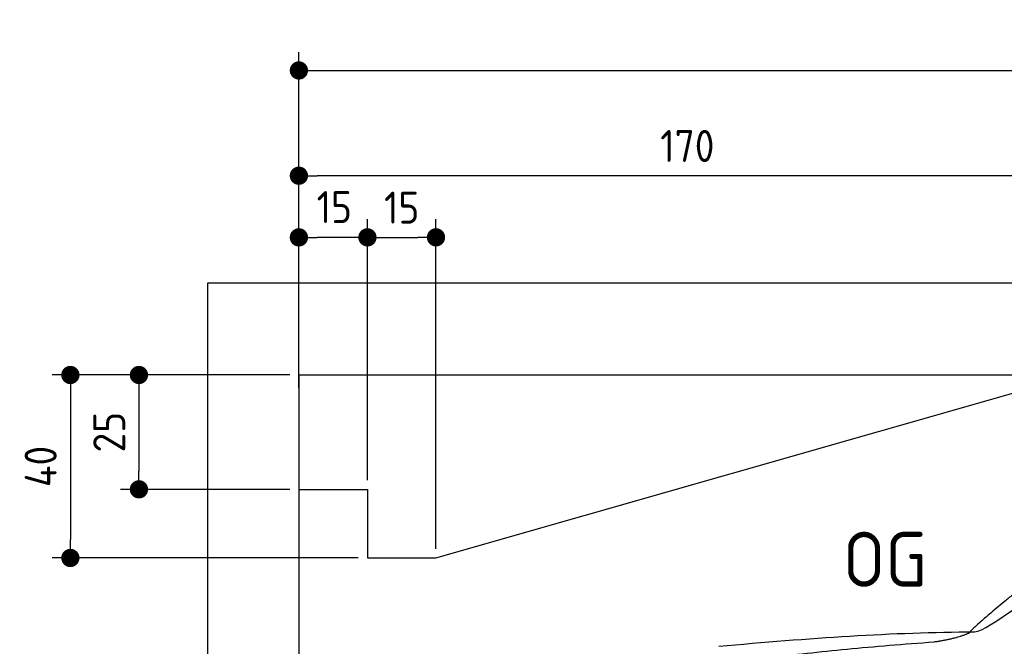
# Model space of a CAD drawing. Header units: millimetres. Extents: x -411 to 6777, y 0 to 7027.
# Tile 3 of 6: x -411 to 1744, y 5657 to 7027. Entities that reach past the tile are written whole.
import ezdxf

# ---------------------------------------------------------------- set-up
doc = ezdxf.new("R2010")
doc.units = ezdxf.units.MM
doc.layers.add('4', color=3, linetype='Continuous')
for name, color, linetype, lineweight in [('car', 10, 'Continuous', 25), ('Freiraum', 7, 'Continuous', 25), ('Gebäude', 7, 'Continuous', 25)]:
    doc.layers.add(name, color=color, linetype=linetype, lineweight=lineweight)
doc.styles.get("Standard").update_dxf_attribs({"font": 'ISOCP.SHX'})
doc.dimstyles.new('GEN-ISO', dxfattribs={"dimscale": 20, "dimtxt": 3.5, "dimasz": 2, "dimexe": 2, "dimexo": 1, "dimgap": 1.5, "dimtad": 1, "dimdec": 1, "dimlfac": 0.1, "dimdsep": 46, "dimtxsty": 'STANDARD', "dimblk": 'PUNKT', "dimcen": 2, "dimclrd": 256, "dimclre": 256, "dimclrt": 2, "dimadec": 0, "dimazin": 0, "dimtp": 0.1, "dimtm": 0.1, "dimtfac": 0.71, "dimtdec": 1, "dimtmove": 2, "dimatfit": 3, "dimldrblk": 'PUNKT', "dimfxl": 2, "dimtolj": 1, "dimarcsym": 0})

# ---------------------------------------------------------------- blocks, each defined once
blk = doc.blocks.new('PUNKT')
at = {"layer": '4', "color": 0, "linetype": 'ByBlock'}
blk.add_line((-0.5, 0), (-1, 0), dxfattribs=at)
at = {"layer": '4', "color": 0, "linetype": 'ByBlock', "const_width": 0.5}
blk.add_lwpolyline([(-0.25, 0, 1), (0.25, 0, 1)], format="xyb", close=True, dxfattribs=at)
blk = doc.blocks.new('*D70')
at = {"layer": '4', "lineweight": -2, "transparency": 16777216}
for p, q in [((200, 6270.9), (200, 6955.8)), ((5700, 6420.9), (5700, 6955.8)), ((240, 6915.8), (5660, 6915.8))]:
    blk.add_line(p, q, dxfattribs=at)
at = {"layer": 'Defpoints', "color": 0, "transparency": 16777216}
for p in [(5700, 6915.8), (5700, 6400.9), (200, 6250.9)]:
    blk.add_point(p, dxfattribs=at)
at = {"layer": '4', "lineweight": -2, "transparency": 16777216, "xscale": 40, "yscale": 40, "zscale": 40, "rotation": 180}
blk.add_blockref('PUNKT', (200, 6915.8), dxfattribs=at)
at = {"layer": '4', "lineweight": -2, "transparency": 16777216, "xscale": 40, "yscale": 40, "zscale": 40}
blk.add_blockref('PUNKT', (5700, 6915.8), dxfattribs=at)
at = {"layer": '4', "color": 2, "transparency": 16777216, "insert": (2950, 6980.8), "char_height": 70, "attachment_point": 5}
blk.add_mtext('550', dxfattribs=at)
blk = doc.blocks.new('Car')
at = {"layer": 'car'}
for points, degree in [([(1625.9, 5703.6), (1661.6, 5700.2), (1961.6, 5951.8), (2139, 6062.4)], 3), ([(1921.9, 5957.4), (1841.3, 5896.2), (1739.7, 5811.8), (1611.4, 5705.4), (1617.3, 5703.5)], 4), ([(1067, 5666.9), (1263.1, 5686.6), (1448.2, 5701.4), (1625.9, 5703.6)], 3), ([(1538.2, 5681), (1591.3, 5689.3), (1617, 5702.5)], 2), ([(725.9, 5545), (961.6, 5633.8), (1538.2, 5681)], 2)]:
    blk.add_open_spline(points, degree=degree, dxfattribs=at)
blk = doc.blocks.new('_Dot')
at = {"color": 0, "linetype": 'ByBlock', "lineweight": -2}
blk.add_line((-0.5, 0), (-1, 0), dxfattribs=at)
at = {"color": 0, "linetype": 'ByBlock', "const_width": 0.5}
blk.add_lwpolyline([(-0.25, 0, 1), (0.25, 0, 1)], format="xyb", close=True, dxfattribs=at)
blk = doc.blocks.new('*D76')
at = {"layer": '4', "lineweight": -2, "transparency": 16777216}
for p, q in [((200, 6220.9), (200, 6725.7)), ((1900, 6270), (1900, 6725.7)), ((1860, 6685.7), (240, 6685.7))]:
    blk.add_line(p, q, dxfattribs=at)
at = {"layer": 'Defpoints', "color": 0, "transparency": 16777216}
for p in [(200, 6685.7), (1900, 6250), (200, 6200.9)]:
    blk.add_point(p, dxfattribs=at)
at = {"layer": '4', "lineweight": -2, "transparency": 16777216, "xscale": 40, "yscale": 40, "zscale": 40, "rotation": 180}
blk.add_blockref('_Dot', (200, 6685.7), dxfattribs=at)
at = {"layer": '4', "lineweight": -2, "transparency": 16777216, "xscale": 40, "yscale": 40, "zscale": 40}
blk.add_blockref('_Dot', (1900, 6685.7), dxfattribs=at)
at = {"layer": '4', "color": 2, "transparency": 16777216, "insert": (1050, 6750.7), "char_height": 70, "attachment_point": 5}
blk.add_mtext('170', dxfattribs=at)
blk = doc.blocks.new('*D77')
at = {"layer": '4', "lineweight": -2, "transparency": 16777216}
for p, q in [((200, 6270), (200, 6590.9)), ((350, 6020), (350, 6590.9)), ((310, 6550.9), (240, 6550.9))]:
    blk.add_line(p, q, dxfattribs=at)
at = {"layer": 'Defpoints', "color": 0, "transparency": 16777216}
for p in [(200, 6550.9), (200, 6250), (350, 6000)]:
    blk.add_point(p, dxfattribs=at)
at = {"layer": '4', "lineweight": -2, "transparency": 16777216, "xscale": 40, "yscale": 40, "zscale": 40, "rotation": 180}
blk.add_blockref('_Dot', (200, 6550.9), dxfattribs=at)
at = {"layer": '4', "lineweight": -2, "transparency": 16777216, "xscale": 40, "yscale": 40, "zscale": 40}
blk.add_blockref('_Dot', (350, 6550.9), dxfattribs=at)
at = {"layer": '4', "color": 2, "transparency": 16777216, "insert": (277.5, 6617.1), "char_height": 70, "attachment_point": 5}
blk.add_mtext('15', dxfattribs=at)
blk = doc.blocks.new('*D78')
at = {"layer": '4', "lineweight": -2, "transparency": 16777216}
for p, q in [((180, 6250), (-340, 6250)), ((-300, 6210), (-300, 5890)), ((330, 5850), (-340, 5850))]:
    blk.add_line(p, q, dxfattribs=at)
at = {"layer": 'Defpoints', "color": 0, "transparency": 16777216}
for p in [(200, 6250), (-300, 5850), (350, 5850)]:
    blk.add_point(p, dxfattribs=at)
at = {"layer": '4', "lineweight": -2, "transparency": 16777216, "xscale": 40, "yscale": 40, "zscale": 40}
for p, rotation in [((-300, 6250), 90), ((-300, 5850), 270)]:
    blk.add_blockref('_Dot', p, dxfattribs=dict(at, rotation=rotation))
at = {"layer": '4', "color": 2, "transparency": 16777216, "insert": (-365, 6050), "char_height": 70, "attachment_point": 5, "rotation": 90}
blk.add_mtext('40', dxfattribs=at)
blk = doc.blocks.new('*D79')
at = {"layer": '4', "lineweight": -2, "transparency": 16777216}
for p, q in [((180, 6250), (-190, 6250)), ((-150, 6210), (-150, 6040)), ((180, 6000), (-190, 6000))]:
    blk.add_line(p, q, dxfattribs=at)
at = {"layer": 'Defpoints', "color": 0, "transparency": 16777216}
for p in [(200, 6250), (-150, 6000), (200, 6000)]:
    blk.add_point(p, dxfattribs=at)
at = {"layer": '4', "lineweight": -2, "transparency": 16777216, "xscale": 40, "yscale": 40, "zscale": 40}
for p, rotation in [((-150, 6250), 90), ((-150, 6000), 270)]:
    blk.add_blockref('_Dot', p, dxfattribs=dict(at, rotation=rotation))
at = {"layer": '4', "color": 2, "transparency": 16777216, "insert": (-215, 6125), "char_height": 70, "attachment_point": 5, "rotation": 90}
blk.add_mtext('25', dxfattribs=at)
blk = doc.blocks.new('*D80')
at = {"layer": '4', "lineweight": -2, "transparency": 16777216}
for p, q in [((350, 6020), (350, 6590.9)), ((500, 5870), (500, 6590.9)), ((390, 6550.9), (460, 6550.9))]:
    blk.add_line(p, q, dxfattribs=at)
at = {"layer": 'Defpoints', "color": 0, "transparency": 16777216}
for p in [(500, 6550.9), (350, 6000), (500, 5850)]:
    blk.add_point(p, dxfattribs=at)
at = {"layer": '4', "lineweight": -2, "transparency": 16777216, "xscale": 40, "yscale": 40, "zscale": 40, "rotation": 180}
blk.add_blockref('_Dot', (350, 6550.9), dxfattribs=at)
at = {"layer": '4', "lineweight": -2, "transparency": 16777216, "xscale": 40, "yscale": 40, "zscale": 40}
blk.add_blockref('_Dot', (500, 6550.9), dxfattribs=at)
at = {"layer": '4', "color": 2, "transparency": 16777216, "insert": (425, 6615.9), "char_height": 70, "attachment_point": 5}
blk.add_mtext('15', dxfattribs=at)
blk = doc.blocks.new('Gebäude_380_GT225')
at = {"layer": 'Freiraum'}
for p, q in [((500, 5850), (1900, 6250)), ((200, 6000), (350, 6000)), ((350, 6000), (350, 5850)), ((350, 5850), (500, 5850))]:
    blk.add_line(p, q, dxfattribs=at)
at = {"layer": 'Gebäude'}
for p, q in [((5900, 6450.6), (0, 6450.6)), ((0, 6450.6), (0, 0)), ((200, 6250), (5700, 6250)), ((200, 6250), (200, 200))]:
    blk.add_line(p, q, dxfattribs=at)

msp = doc.modelspace()

# ---------------------------------------------------------------- block references
at = {"layer": 'car', "rotation": 359.4752422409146}
msp.add_blockref('Car', (0, 0), dxfattribs=at)
at = {"layer": 'Gebäude'}
msp.add_blockref('Gebäude_380_GT225', (0, 0), dxfattribs=at)

# ---------------------------------------------------------------- texts
msp.add_text('OG', height=120).set_placement((1390.46, 5787))

# ---------------------------------------------------------------- dimensions: what is measured, and where the dimension line sits
at = {"layer": '4'}
for base, p1, p2, override, picture, middle in [((5700, 6915.8), (200, 6250.88), (5700, 6400.88), {"dimtdec": 3, "dimtolj": 0}, '*D70', (2950, 6980.8)), ((200, 6685.7), (1900, 6250), (200, 6200.88), {"dimblk1": 'Dot', "dimblk2": 'Dot', "dimsah": 1, "dimtdec": 3, "dimtolj": 0}, '*D76', (1050, 6750.7)), ((500, 6550.88), (350, 6000), (500, 5850), {"dimblk1": 'Dot', "dimblk2": 'Dot', "dimsah": 1, "dimtdec": 3, "dimtolj": 0}, '*D80', (425, 6615.88))]:
    dim = msp.add_linear_dim(base=base, p1=p1, p2=p2, dimstyle='GEN-ISO', override=override, dxfattribs=at)
    dim.commit()
    dim.dimension.update_dxf_attribs({"geometry": picture, "text_midpoint": middle})
dim = msp.add_linear_dim(base=(200, 6550.88), p1=(350, 6000), p2=(200, 6250), dimstyle='GEN-ISO', override={"dimblk1": 'Dot', "dimblk2": 'Dot', "dimsah": 1, "dimtdec": 3, "dimtolj": 0}, dxfattribs=at)
dim.commit()
dim.dimension.update_dxf_attribs({"geometry": '*D77', "text_midpoint": (277.46, 6617.1), "dimtype": 160})
for base, p2, picture, middle in [((-300, 5850), (350, 5850), '*D78', (-365, 6050)), ((-150, 6000), (200, 6000), '*D79', (-215.01, 6125))]:
    dim = msp.add_linear_dim(base=base, p1=(200, 6250), p2=p2, angle=90, dimstyle='GEN-ISO', override={"dimblk1": 'Dot', "dimblk2": 'Dot', "dimsah": 1, "dimtdec": 3, "dimtolj": 0}, dxfattribs=at)
    dim.commit()
    dim.dimension.update_dxf_attribs({"geometry": picture, "text_midpoint": middle})

doc.saveas('drawing.dxf')
